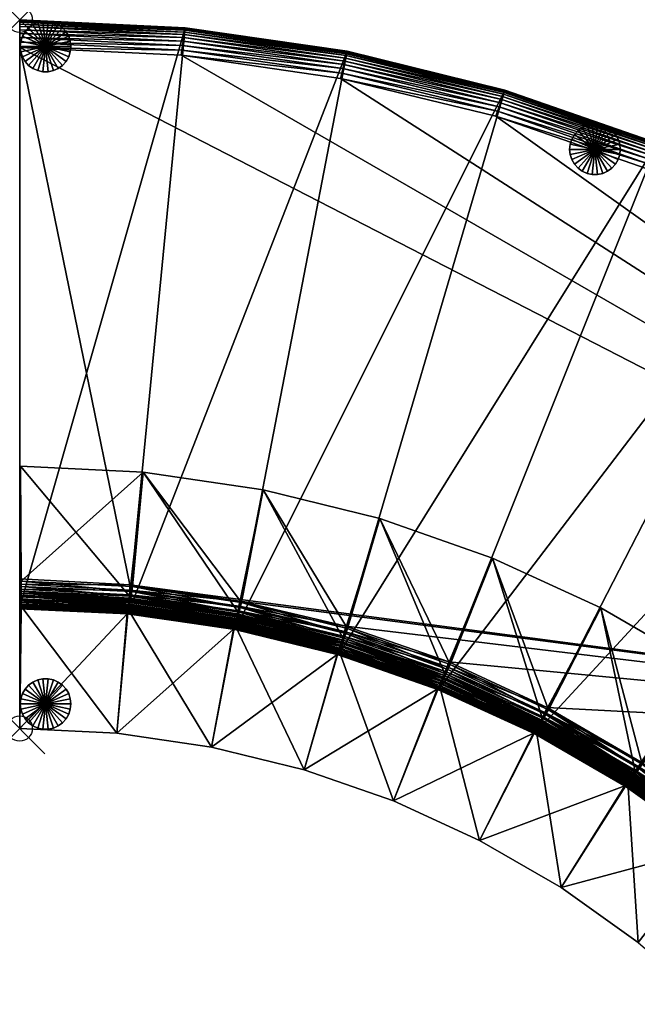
# Model space of a CAD drawing. Header units: inches. Extents: x 0 to 58.6, y -47.8 to 0.
# Tile 1 of 2: x 0 to 24.4, y -38.9 to 0. Entities that reach past the tile are written whole.
import ezdxf

# ---------------------------------------------------------------- set-up
doc = ezdxf.new("R2010")
doc.units = ezdxf.units.IN
doc.header["$MEASUREMENT"] = 0
doc.header["$PDMODE"] = 35
doc.header["$PDSIZE"] = 1
for name, color, linetype in [('A-FURN-3-NODE', 7, 'Continuous'), ('A-FURN-3-ST', 151, 'Continuous'), ('A-FURN-3-ST-BK', 151, 'Continuous'), ('A-FURN-3-ST-LG', 252, 'Continuous')]:
    doc.layers.add(name, color=color, linetype=linetype)

msp = doc.modelspace()

# ---------------------------------------------------------------- linework, layer by layer
at = {"layer": 'A-FURN-3-NODE'}
for p in [(0, 0), (0, -28, 0)]:
    msp.add_point(p, dxfattribs=at)

# ---------------------------------------------------------------- meshes
at = {"layer": 'A-FURN-3-ST'}
mesh = msp.add_polyface(dxfattribs=at)
corners = [(12.942, -1.249, 1.447), (8.539, -24.051, 1.447), (4.307, -23.422, 1.447), (6.535, -0.316, 1.447), (0, -23.192, 1.447), (0, 0, 1.447), (0, -23.192, 12.079), (0, 0, 12.079), (0, -1.101, 14.579), (0, -22.091, 14.579), (4.36, -22.323, 14.579), (0, -23.093, 14.04), (0, -23.016, 14.183), (0, -22.917, 14.304), (0, -23.181, 13.688), (0, -22.796, 14.403), (0, -22.653, 14.48), (0, -22.488, 14.535), (0, -22.3, 14.568), (0, -0.705, 14.535), (0, 0, 13.479), (12.73, -2.115, 14.568), (6.407, -1.198, 14.568), (6.377, -1.404, 14.579), (12.775, -1.933, 14.535), (6.434, -1.013, 14.535), (4.35, -22.532, 14.568), (4.341, -22.718, 14.535), (4.333, -22.883, 14.48), (4.326, -23.026, 14.403), (4.32, -23.147, 14.304), (8.698, -22.962, 14.579), (8.668, -23.169, 14.568), (8.641, -23.354, 14.535), (4.315, -23.246, 14.183)]
mesh.append_faces([[corners[k] for k in face] for face in [(3, 4, 5)]], dxfattribs={"vtx0": -1})
mesh.append_faces([[corners[k] for k in face] for face in [(14, 11, 13), (13, 16, 18), (18, 8, 19), (13, 18, 19), (13, 19, 20), (14, 13, 20), (6, 14, 20)]], dxfattribs={"vtx0": -1, "vtx1": -1, "vtx2": -1})
mesh.append_faces([[corners[k] for k in face] for face in [(0, 1, 2), (3, 2, 4)]], dxfattribs={"vtx0": -1, "vtx2": -1})
mesh.append_faces([[corners[k] for k in face] for face in [(7, 6, 20)]], dxfattribs={"vtx1": -1})
mesh.append_faces([[corners[k] for k in face] for face in [(3, 0, 2)]], dxfattribs={"vtx1": -1, "vtx2": -1})
mesh.append_faces([[corners[k] for k in face] for face in [(4, 6, 7), (7, 5, 4), (8, 9, 10), (11, 12, 13), (13, 15, 16), (16, 17, 18), (18, 9, 8), (21, 22, 23), (24, 25, 22), (10, 9, 18), (18, 26, 10), (26, 18, 17), (17, 27, 26), (27, 17, 16), (16, 28, 27), (28, 16, 15), (15, 29, 28), (29, 15, 13), (13, 30, 29), (31, 10, 26), (26, 32, 31), (32, 26, 27), (27, 33, 32), (33, 27, 28), (34, 12, 11), (30, 13, 12)]], dxfattribs={"vtx2": -1})
mesh = msp.add_polyface(dxfattribs=at)
corners = [(0, 0, 1.447), (0, 0, 12.079), (6.535, -0.316, 12.079), (6.535, -0.316, 1.447), (0, 0, 13.479), (6.535, -0.316, 13.479), (0, -1.101, 14.579), (0, -0.892, 14.568), (0, -0.705, 14.535), (0, -0.54, 14.48), (0, -0.396, 14.403), (0, -0.275, 14.304), (0, -0.176, 14.183), (0, -0.099, 14.04), (0, -0.044, 13.875), (0, -0.011, 13.688), (12.814, -1.773, 14.48), (6.458, -0.849, 14.48), (6.434, -1.013, 14.535), (12.848, -1.634, 14.403), (6.478, -0.708, 14.403), (12.877, -1.516, 14.304), (6.496, -0.588, 14.304), (6.377, -1.404, 14.579), (6.407, -1.198, 14.568), (12.94, -1.26, 13.688), (6.534, -0.327, 13.688), (6.529, -0.359, 13.875), (12.932, -1.292, 13.875), (6.521, -0.414, 14.04), (12.919, -1.345, 14.04), (6.51, -0.49, 14.183), (12.9, -1.42, 14.183)]
mesh.append_faces([[corners[k] for k in face] for face in [(8, 10, 12), (12, 14, 4), (8, 12, 4)]], dxfattribs={"vtx0": -1, "vtx1": -1, "vtx2": -1})
mesh.append_faces([[corners[k] for k in face] for face in [(0, 1, 2), (2, 3, 0), (1, 4, 5), (5, 2, 1), (6, 7, 8), (8, 9, 10), (10, 11, 12), (12, 13, 14), (14, 15, 4), (16, 17, 18), (19, 20, 17), (21, 22, 20), (6, 23, 24), (24, 7, 6), (7, 24, 18), (18, 8, 7), (8, 18, 17), (17, 9, 8), (9, 17, 20), (20, 10, 9), (10, 20, 22), (22, 11, 10), (25, 26, 27), (28, 27, 29), (30, 29, 31), (32, 31, 22), (5, 4, 15), (15, 26, 5), (26, 15, 14), (14, 27, 26), (27, 14, 13), (13, 29, 27), (29, 13, 12), (12, 31, 29), (31, 12, 11), (11, 22, 31)]], dxfattribs={"vtx2": -1})
mesh = msp.add_polyface(dxfattribs=at)
corners = [(6.535, -0.316, 1.447), (6.535, -0.316, 12.079), (12.942, -1.249, 12.079), (12.942, -1.249, 1.447), (19.183, -2.778, 12.079), (19.183, -2.778, 1.447), (12.942, -1.249, 13.479), (19.183, -2.778, 13.479), (6.535, -0.316, 13.479), (12.681, -2.318, 14.579), (18.821, -3.817, 14.579), (18.89, -3.619, 14.568), (12.73, -2.115, 14.568), (18.951, -3.443, 14.535), (12.775, -1.933, 14.535), (19.006, -3.287, 14.48), (12.814, -1.773, 14.48), (19.053, -3.152, 14.403), (12.848, -1.634, 14.403), (19.092, -3.038, 14.304), (12.877, -1.516, 14.304), (6.377, -1.404, 14.579), (6.407, -1.198, 14.568), (6.434, -1.013, 14.535), (6.458, -0.849, 14.48), (6.478, -0.708, 14.403), (12.94, -1.26, 13.688), (19.179, -2.788, 13.688), (12.932, -1.292, 13.875), (19.168, -2.819, 13.875), (12.919, -1.345, 14.04), (19.15, -2.871, 14.04), (12.9, -1.42, 14.183), (19.125, -2.944, 14.183), (6.534, -0.327, 13.688), (6.529, -0.359, 13.875), (6.521, -0.414, 14.04), (6.51, -0.49, 14.183), (6.496, -0.588, 14.304)]
mesh.append_faces([[corners[k] for k in face] for face in [(0, 1, 2), (2, 3, 0), (3, 2, 4), (4, 5, 3), (2, 6, 7), (7, 4, 2), (1, 8, 6), (6, 2, 1), (9, 10, 11), (11, 12, 9), (12, 11, 13), (13, 14, 12), (14, 13, 15), (15, 16, 14), (16, 15, 17), (17, 18, 16), (18, 17, 19), (19, 20, 18), (21, 9, 12), (22, 12, 14), (23, 14, 16), (24, 16, 18), (25, 18, 20), (7, 6, 26), (26, 27, 7), (27, 26, 28), (28, 29, 27), (29, 28, 30), (30, 31, 29), (31, 30, 32), (32, 33, 31), (33, 32, 20), (20, 19, 33), (6, 8, 34), (34, 26, 6), (35, 28, 26), (36, 30, 28), (37, 32, 30), (38, 20, 32)]], dxfattribs={"vtx2": -1})
mesh = msp.add_polyface(dxfattribs=at)
corners = [(36.526, -10.716, 1.447), (24.023, -30.281, 1.447), (20.393, -28.173, 1.447), (31.013, -7.533, 1.447), (16.599, -26.407, 1.447), (25.219, -4.88, 1.447), (12.627, -25.029, 1.447), (19.183, -2.778, 1.447), (8.539, -24.051, 1.447), (12.942, -1.249, 1.447), (19.183, -2.778, 12.079), (25.219, -4.88, 12.079), (54.09, -28.901, 14.579), (12.681, -2.318, 14.579), (6.377, -1.404, 14.579), (0, -1.101, 14.579), (4.36, -22.323, 14.579), (19.183, -2.778, 13.479), (25.219, -4.88, 13.479), (30.567, -8.305, 14.568), (24.848, -5.69, 14.568), (24.761, -5.88, 14.579), (30.661, -8.143, 14.535), (24.926, -5.52, 14.535), (30.743, -8, 14.48), (24.995, -5.37, 14.48), (30.815, -7.876, 14.403), (25.054, -5.24, 14.403), (30.875, -7.771, 14.304), (25.104, -5.13, 14.304), (18.821, -3.817, 14.579), (18.89, -3.619, 14.568), (18.951, -3.443, 14.535), (19.006, -3.287, 14.48), (19.053, -3.152, 14.403), (19.092, -3.038, 14.304), (19.179, -2.788, 13.688), (25.214, -4.89, 13.688), (19.168, -2.819, 13.875), (25.201, -4.92, 13.875), (19.15, -2.871, 14.04), (25.178, -4.97, 14.04), (19.125, -2.944, 14.183), (25.146, -5.04, 14.183)]
mesh.append_faces([[corners[k] for k in face] for face in [(12, 15, 16)]], dxfattribs={"vtx0": -1, "vtx1": -1, "vtx2": -1})
mesh.append_faces([[corners[k] for k in face] for face in [(0, 1, 2), (3, 2, 4), (5, 4, 6), (7, 6, 8), (12, 13, 14), (12, 14, 15)]], dxfattribs={"vtx0": -1, "vtx2": -1})
mesh.append_faces([[corners[k] for k in face] for face in [(5, 3, 4), (7, 5, 6), (9, 7, 8)]], dxfattribs={"vtx1": -1, "vtx2": -1})
mesh.append_faces([[corners[k] for k in face] for face in [(7, 10, 11), (11, 5, 7), (10, 17, 18), (18, 11, 10), (19, 20, 21), (22, 23, 20), (24, 25, 23), (26, 27, 25), (28, 29, 27), (30, 21, 20), (20, 31, 30), (31, 20, 23), (23, 32, 31), (32, 23, 25), (25, 33, 32), (33, 25, 27), (27, 34, 33), (34, 27, 29), (29, 35, 34), (18, 17, 36), (36, 37, 18), (37, 36, 38), (38, 39, 37), (39, 38, 40), (40, 41, 39), (41, 40, 42), (42, 43, 41), (43, 42, 35), (35, 29, 43)]], dxfattribs={"vtx2": -1})
mesh = msp.add_polyface(dxfattribs=at)
corners = [(41.721, -14.407, 1.447), (46.559, -18.583, 1.447), (30.606, -35.445, 1.447), (27.403, -32.703, 1.447), (36.526, -10.716, 1.447), (24.023, -30.281, 1.447), (31.013, -7.533, 1.447), (20.393, -28.173, 1.447), (36.526, -10.716, 12.079), (41.721, -14.407, 12.079), (54.09, -28.901, 14.579), (30.463, -8.486, 14.579), (24.761, -5.88, 14.579), (18.821, -3.817, 14.579), (12.681, -2.318, 14.579), (12.889, -23.96, 14.579), (16.961, -25.368, 14.579), (20.851, -27.173, 14.579), (24.573, -29.328, 14.579), (36.526, -10.716, 13.479), (41.721, -14.407, 13.479), (35.889, -11.613, 14.579), (41.002, -15.24, 14.579), (41.138, -15.082, 14.568), (36.01, -11.443, 14.568), (41.261, -14.94, 14.535), (36.118, -11.29, 14.535), (41.368, -14.815, 14.48), (36.214, -11.156, 14.48), (41.462, -14.707, 14.403), (36.296, -11.039, 14.403), (41.541, -14.615, 14.304), (36.367, -10.941, 14.304), (30.567, -8.305, 14.568), (30.661, -8.143, 14.535), (30.743, -8, 14.48), (36.519, -10.725, 13.688), (41.713, -14.415, 13.688), (36.5, -10.752, 13.875), (41.692, -14.44, 13.875), (36.468, -10.797, 14.04), (41.656, -14.482, 14.04), (36.424, -10.86, 14.183), (41.606, -14.54, 14.183)]
mesh.append_faces([[corners[k] for k in face] for face in [(0, 2, 3), (4, 3, 5), (10, 11, 12), (10, 12, 13), (10, 13, 14), (10, 15, 16), (10, 16, 17), (10, 17, 18)]], dxfattribs={"vtx0": -1, "vtx2": -1})
mesh.append_faces([[corners[k] for k in face] for face in [(0, 1, 2), (4, 0, 3), (6, 4, 7)]], dxfattribs={"vtx1": -1, "vtx2": -1})
mesh.append_faces([[corners[k] for k in face] for face in [(4, 8, 9), (9, 0, 4), (8, 19, 20), (21, 22, 23), (23, 24, 21), (24, 23, 25), (25, 26, 24), (26, 25, 27), (27, 28, 26), (28, 27, 29), (29, 30, 28), (30, 29, 31), (31, 32, 30), (11, 21, 24), (33, 24, 26), (34, 26, 28), (35, 28, 30), (20, 19, 36), (36, 37, 20), (37, 36, 38), (38, 39, 37), (39, 38, 40), (40, 41, 39), (41, 40, 42), (42, 43, 41), (43, 42, 32), (32, 31, 43)]], dxfattribs={"vtx2": -1})
mesh = msp.add_polyface(dxfattribs=at)
corners = [(27.403, -32.703, 1.447), (27.403, -32.703, 12.079), (24.023, -30.281, 12.079), (24.023, -30.281, 1.447), (20.393, -28.173, 12.079), (54.09, -28.901, 14.579), (4.36, -22.323, 14.579), (8.698, -22.962, 14.579), (12.889, -23.96, 14.579), (24.023, -30.281, 13.479), (20.393, -28.173, 13.479), (27.403, -32.703, 13.479), (24.573, -29.328, 14.579), (20.851, -27.173, 14.579), (20.764, -27.363, 14.568), (24.469, -29.509, 14.568), (20.687, -27.533, 14.535), (24.375, -29.671, 14.535), (20.618, -27.683, 14.48), (24.293, -29.814, 14.48), (20.558, -27.813, 14.403), (24.221, -29.938, 14.403), (20.508, -27.923, 14.304), (24.161, -30.043, 14.304), (28.041, -31.806, 14.579), (27.919, -31.977, 14.568), (27.811, -32.129, 14.535), (27.716, -32.264, 14.48), (27.633, -32.38, 14.403), (27.563, -32.479, 14.304), (24.029, -30.271, 13.688), (20.398, -28.163, 13.688), (24.045, -30.243, 13.875), (20.412, -28.133, 13.875), (24.073, -30.195, 14.04), (20.435, -28.083, 14.04), (24.111, -30.128, 14.183), (20.467, -28.013, 14.183), (27.41, -32.694, 13.688), (27.429, -32.667, 13.875), (27.461, -32.622, 14.04), (27.505, -32.56, 14.183)]
mesh.append_faces([[corners[k] for k in face] for face in [(5, 6, 7), (5, 7, 8)]], dxfattribs={"vtx0": -1, "vtx2": -1})
mesh.append_faces([[corners[k] for k in face] for face in [(0, 1, 2), (2, 3, 0), (3, 2, 4), (2, 9, 10), (1, 11, 9), (9, 2, 1), (12, 13, 14), (14, 15, 12), (16, 17, 15), (18, 19, 17), (20, 21, 19), (22, 23, 21), (24, 12, 15), (15, 25, 24), (25, 15, 17), (17, 26, 25), (26, 17, 19), (19, 27, 26), (27, 19, 21), (21, 28, 27), (28, 21, 23), (23, 29, 28), (10, 9, 30), (31, 30, 32), (33, 32, 34), (35, 34, 36), (37, 36, 23), (9, 11, 38), (38, 30, 9), (30, 38, 39), (39, 32, 30), (32, 39, 40), (40, 34, 32), (34, 40, 41), (41, 36, 34), (36, 41, 29), (29, 23, 36)]], dxfattribs={"vtx2": -1})
mesh = msp.add_polyface(dxfattribs=at)
corners = [(4.307, -23.422, 1.447), (4.307, -23.422, 12.079), (0, -23.192, 12.079), (0, -23.192, 1.447), (8.539, -24.051, 1.447), (8.539, -24.051, 12.079), (12.627, -25.029, 1.447), (0, -23.192, 13.479), (0, -23.181, 13.688), (0, -23.148, 13.875), (0, -23.093, 14.04), (4.307, -23.422, 13.479), (8.539, -24.051, 13.479), (12.627, -25.029, 12.079), (4.333, -22.883, 14.48), (8.617, -23.518, 14.48), (8.641, -23.354, 14.535), (4.326, -23.026, 14.403), (8.596, -23.659, 14.403), (4.32, -23.147, 14.304), (8.579, -23.779, 14.304), (4.307, -23.411, 13.688), (4.309, -23.378, 13.875), (4.311, -23.323, 14.04), (4.315, -23.246, 14.183), (0, -23.016, 14.183), (8.541, -24.04, 13.688), (8.546, -24.007, 13.875), (8.553, -23.953, 14.04), (8.565, -23.877, 14.183), (12.63, -25.018, 13.688), (12.638, -24.986, 13.875), (12.651, -24.933, 14.04)]
mesh.append_faces([[corners[k] for k in face] for face in [(0, 1, 2), (2, 3, 0), (4, 5, 1), (1, 0, 4), (5, 4, 6), (2, 7, 8), (8, 9, 10), (1, 11, 7), (7, 2, 1), (5, 12, 11), (11, 1, 5), (12, 5, 13), (14, 15, 16), (15, 14, 17), (17, 18, 15), (18, 17, 19), (19, 20, 18), (7, 11, 21), (21, 8, 7), (8, 21, 22), (22, 9, 8), (9, 22, 23), (23, 10, 9), (10, 23, 24), (25, 24, 19), (11, 12, 26), (26, 21, 11), (21, 26, 27), (27, 22, 21), (22, 27, 28), (28, 23, 22), (23, 28, 29), (29, 24, 23), (24, 29, 20), (20, 19, 24), (30, 26, 12), (31, 27, 26), (32, 28, 27)]], dxfattribs={"vtx2": -1})
mesh = msp.add_polyface(dxfattribs=at)
corners = [(12.627, -25.029, 1.447), (12.627, -25.029, 12.079), (8.539, -24.051, 12.079), (16.599, -26.407, 1.447), (16.599, -26.407, 12.079), (12.627, -25.029, 13.479), (8.539, -24.051, 13.479), (16.599, -26.407, 13.479), (12.889, -23.96, 14.579), (8.698, -22.962, 14.579), (8.668, -23.169, 14.568), (12.839, -24.163, 14.568), (8.641, -23.354, 14.535), (12.795, -24.345, 14.535), (8.617, -23.518, 14.48), (12.756, -24.505, 14.48), (8.596, -23.659, 14.403), (12.722, -24.644, 14.403), (8.579, -23.779, 14.304), (12.693, -24.762, 14.304), (16.961, -25.368, 14.579), (16.892, -25.566, 14.568), (16.831, -25.742, 14.535), (16.776, -25.898, 14.48), (16.729, -26.033, 14.403), (16.69, -26.147, 14.304), (12.63, -25.018, 13.688), (8.541, -24.04, 13.688), (12.638, -24.986, 13.875), (8.546, -24.007, 13.875), (12.651, -24.933, 14.04), (8.553, -23.953, 14.04), (12.669, -24.858, 14.183), (8.565, -23.877, 14.183), (16.603, -26.397, 13.688), (16.614, -26.366, 13.875), (16.632, -26.314, 14.04), (16.657, -26.241, 14.183)]
mesh.append_faces([[corners[k] for k in face] for face in [(0, 1, 2), (3, 4, 1), (1, 0, 3), (1, 5, 6), (4, 7, 5), (5, 1, 4), (8, 9, 10), (10, 11, 8), (11, 10, 12), (12, 13, 11), (13, 12, 14), (14, 15, 13), (15, 14, 16), (16, 17, 15), (17, 16, 18), (18, 19, 17), (20, 8, 11), (21, 11, 13), (22, 13, 15), (23, 15, 17), (24, 17, 19), (19, 25, 24), (6, 5, 26), (27, 26, 28), (29, 28, 30), (31, 30, 32), (32, 33, 31), (33, 32, 19), (19, 18, 33), (5, 7, 34), (34, 26, 5), (26, 34, 35), (35, 28, 26), (28, 35, 36), (36, 30, 28), (30, 36, 37), (37, 32, 30), (32, 37, 25), (25, 19, 32)]], dxfattribs={"vtx2": -1})
mesh = msp.add_polyface(dxfattribs=at)
corners = [(20.393, -28.173, 1.447), (20.393, -28.173, 12.079), (16.599, -26.407, 12.079), (16.599, -26.407, 1.447), (24.023, -30.281, 1.447), (20.393, -28.173, 13.479), (16.599, -26.407, 13.479), (24.023, -30.281, 12.079), (12.839, -24.163, 14.568), (16.892, -25.566, 14.568), (16.961, -25.368, 14.579), (12.795, -24.345, 14.535), (16.831, -25.742, 14.535), (12.756, -24.505, 14.48), (16.776, -25.898, 14.48), (12.722, -24.644, 14.403), (16.729, -26.033, 14.403), (20.851, -27.173, 14.579), (20.764, -27.363, 14.568), (20.687, -27.533, 14.535), (20.618, -27.683, 14.48), (20.558, -27.813, 14.403), (16.69, -26.147, 14.304), (20.508, -27.923, 14.304), (24.469, -29.509, 14.568), (24.375, -29.671, 14.535), (24.293, -29.814, 14.48), (24.221, -29.938, 14.403), (20.398, -28.163, 13.688), (16.603, -26.397, 13.688), (20.412, -28.133, 13.875), (16.614, -26.366, 13.875), (20.435, -28.083, 14.04), (16.632, -26.314, 14.04), (20.467, -28.013, 14.183), (16.657, -26.241, 14.183), (24.029, -30.271, 13.688), (24.045, -30.243, 13.875), (24.073, -30.195, 14.04), (24.111, -30.128, 14.183), (24.161, -30.043, 14.304)]
mesh.append_faces([[corners[k] for k in face] for face in [(0, 1, 2), (2, 3, 0), (1, 0, 4), (1, 5, 6), (6, 2, 1), (5, 1, 7), (8, 9, 10), (11, 12, 9), (13, 14, 12), (15, 16, 14), (17, 10, 9), (9, 18, 17), (18, 9, 12), (12, 19, 18), (19, 12, 14), (14, 20, 19), (20, 14, 16), (16, 21, 20), (21, 16, 22), (22, 23, 21), (24, 18, 19), (25, 19, 20), (26, 20, 21), (27, 21, 23), (6, 5, 28), (28, 29, 6), (29, 28, 30), (30, 31, 29), (31, 30, 32), (32, 33, 31), (33, 32, 34), (34, 35, 33), (35, 34, 23), (23, 22, 35), (36, 28, 5), (37, 30, 28), (38, 32, 30), (39, 34, 32), (40, 23, 34)]], dxfattribs={"vtx2": -1})
at = {"layer": 'A-FURN-3-ST-BK'}
mesh = msp.add_polyface(dxfattribs=at)
corners = [(0.056, -22.175, 14.774), (0.032, -17.633, 14.774), (4.883, -17.878, 14.774), (4.462, -22.385, 14.774), (4.346, -22.77, 27.954), (0.005, -22.573, 27.954), (4.337, -22.853, 28.117), (0.004, -22.655, 28.117), (4.324, -22.972, 28.255), (0.004, -22.775, 28.255), (4.308, -23.121, 28.36), (0.002, -22.925, 28.36), (4.289, -23.291, 28.425), (0.002, -23.095, 28.425), (3.836, -28.186, 28.447), (0, -28, 28.447), (3.835, -28.186, 1.447), (0, -28, 1.447), (4.246, -23.464, 1.447), (0.005, -23.27, 1.447), (0.057, -23.276, 13.674), (4.302, -23.473, 13.674), (7.589, -28.733, 1.447), (0.057, -22.384, 14.763), (0.058, -23.265, 13.883), (0.058, -23.232, 14.07), (0.059, -23.177, 14.235), (0.059, -23.1, 14.378), (0.059, -23.001, 14.499), (0.059, -22.88, 14.598), (0.058, -22.737, 14.675), (0.058, -22.571, 14.73), (4.432, -22.592, 14.763), (4.405, -22.777, 14.73), (4.381, -22.94, 14.675), (4.36, -23.081, 14.598), (4.342, -23.201, 14.499), (4.304, -23.462, 13.883), (4.309, -23.429, 14.07), (4.317, -23.375, 14.235), (4.328, -23.299, 14.378)]
mesh.append_faces([[corners[k] for k in face] for face in [(5, 23, 15)]], dxfattribs={"vtx0": -1, "vtx1": -1, "vtx2": -1})
mesh.append_faces([[corners[k] for k in face] for face in [(5, 0, 23), (24, 17, 15)]], dxfattribs={"vtx0": -1, "vtx2": -1})
mesh.append_faces([[corners[k] for k in face] for face in [(13, 11, 15)]], dxfattribs={"vtx1": -1})
mesh.append_faces([[corners[k] for k in face] for face in [(24, 20, 17), (25, 24, 15), (26, 25, 15), (27, 26, 15), (28, 27, 15), (29, 28, 15), (30, 29, 15), (31, 30, 15), (23, 31, 15), (7, 5, 15), (9, 7, 15), (11, 9, 15)]], dxfattribs={"vtx1": -1, "vtx2": -1})
mesh.append_faces([[corners[k] for k in face] for face in [(0, 1, 2), (2, 3, 0), (4, 2, 1), (1, 5, 4), (6, 4, 5), (5, 7, 6), (8, 6, 7), (7, 9, 8), (10, 8, 9), (9, 11, 10), (12, 10, 11), (11, 13, 12), (14, 12, 13), (13, 15, 14), (16, 14, 15), (15, 17, 16), (18, 16, 17), (17, 19, 18), (20, 21, 18), (18, 19, 20), (14, 16, 22), (5, 1, 0), (20, 19, 17), (0, 3, 32), (32, 23, 0), (23, 32, 33), (33, 31, 23), (31, 33, 34), (34, 30, 31), (30, 34, 35), (35, 29, 30), (29, 35, 36), (36, 28, 29), (21, 20, 24), (24, 37, 21), (37, 24, 25), (25, 38, 37), (38, 25, 26), (26, 39, 38), (39, 26, 27), (27, 40, 39), (40, 27, 28), (28, 36, 40)]], dxfattribs={"vtx2": -1})
mesh = msp.add_polyface(dxfattribs=at)
corners = [(4.883, -17.878, 14.774), (9.62, -18.573, 14.774), (8.768, -23.019, 14.774), (4.462, -22.385, 14.774), (8.617, -23.391, 27.954), (4.346, -22.77, 27.954), (8.6, -23.473, 28.117), (4.337, -22.853, 28.117), (8.575, -23.59, 28.255), (4.324, -22.972, 28.255), (8.545, -23.737, 28.36), (4.308, -23.121, 28.36), (8.51, -23.904, 28.425), (4.289, -23.291, 28.425), (7.589, -28.733, 28.447), (3.836, -28.186, 28.447), (7.589, -28.733, 1.447), (8.451, -24.073, 1.447), (3.835, -28.186, 1.447), (4.246, -23.464, 1.447), (4.302, -23.473, 13.674), (8.506, -24.087, 13.674), (12.962, -24.053, 14.774), (12.776, -24.41, 27.954), (12.751, -24.489, 28.117), (12.716, -24.604, 28.255), (12.671, -24.747, 28.36), (12.621, -24.91, 28.425), (11.245, -29.629, 28.447), (11.245, -29.629, 1.447), (12.546, -25.072, 1.447), (8.718, -23.222, 14.763), (4.432, -22.592, 14.763), (8.674, -23.404, 14.73), (4.405, -22.777, 14.73), (8.634, -23.564, 14.675), (4.381, -22.94, 14.675), (8.6, -23.703, 14.598), (4.36, -23.081, 14.598), (8.571, -23.82, 14.499), (4.342, -23.201, 14.499), (4.304, -23.462, 13.883), (8.508, -24.076, 13.883), (4.309, -23.429, 14.07), (8.516, -24.044, 14.07), (4.317, -23.375, 14.235), (8.529, -23.991, 14.235), (4.328, -23.299, 14.378), (8.548, -23.916, 14.378), (12.893, -24.25, 14.763), (12.831, -24.427, 14.73), (12.777, -24.583, 14.675), (12.73, -24.718, 14.598), (12.69, -24.832, 14.499), (12.599, -25.091, 13.674), (12.603, -25.081, 13.883), (12.614, -25.05, 14.07), (12.632, -24.998, 14.235), (12.658, -24.925, 14.378)]
mesh.append_faces([[corners[k] for k in face] for face in [(0, 1, 2), (2, 3, 0), (4, 1, 0), (0, 5, 4), (6, 4, 5), (5, 7, 6), (8, 6, 7), (7, 9, 8), (10, 8, 9), (9, 11, 10), (12, 10, 11), (11, 13, 12), (14, 12, 13), (13, 15, 14), (16, 14, 15), (17, 16, 18), (18, 19, 17), (20, 21, 17), (17, 19, 20), (22, 2, 1), (1, 4, 23), (4, 6, 24), (6, 8, 25), (8, 10, 26), (10, 12, 27), (12, 14, 28), (29, 28, 14), (14, 16, 29), (16, 17, 30), (30, 17, 21), (3, 2, 31), (31, 32, 3), (32, 31, 33), (33, 34, 32), (34, 33, 35), (35, 36, 34), (36, 35, 37), (37, 38, 36), (38, 37, 39), (39, 40, 38), (21, 20, 41), (41, 42, 21), (42, 41, 43), (43, 44, 42), (44, 43, 45), (45, 46, 44), (46, 45, 47), (47, 48, 46), (48, 47, 40), (40, 39, 48), (49, 31, 2), (50, 33, 31), (51, 35, 33), (52, 37, 35), (53, 39, 37), (54, 21, 42), (55, 42, 44), (56, 44, 46), (57, 46, 48), (58, 48, 39)]], dxfattribs={"vtx2": -1})
mesh = msp.add_polyface(dxfattribs=at)
corners = [(9.62, -18.573, 14.774), (14.233, -19.709, 14.774), (12.962, -24.053, 14.774), (12.776, -24.41, 27.954), (12.751, -24.489, 28.117), (8.617, -23.391, 27.954), (12.716, -24.604, 28.255), (8.6, -23.473, 28.117), (12.671, -24.747, 28.36), (8.575, -23.59, 28.255), (12.621, -24.91, 28.425), (8.545, -23.737, 28.36), (11.245, -29.629, 28.447), (8.51, -23.904, 28.425), (8.506, -24.087, 13.674), (12.599, -25.091, 13.674), (12.546, -25.072, 1.447), (18.693, -21.267, 14.774), (17.017, -25.472, 14.774), (16.799, -25.81, 27.954), (16.767, -25.886, 28.117), (16.72, -25.997, 28.255), (16.663, -26.136, 28.36), (16.597, -26.293, 28.425), (16.558, -26.472, 13.674), (16.507, -26.448, 1.447), (22.973, -23.233, 14.774), (20.908, -27.262, 14.774), (20.659, -27.577, 27.954), (20.62, -27.651, 28.117), (8.768, -23.019, 14.774), (12.893, -24.25, 14.763), (8.718, -23.222, 14.763), (12.831, -24.427, 14.73), (8.674, -23.404, 14.73), (12.777, -24.583, 14.675), (8.634, -23.564, 14.675), (12.73, -24.718, 14.598), (8.6, -23.703, 14.598), (12.69, -24.832, 14.499), (8.508, -24.076, 13.883), (12.603, -25.081, 13.883), (8.516, -24.044, 14.07), (12.614, -25.05, 14.07), (8.529, -23.991, 14.235), (12.632, -24.998, 14.235), (8.548, -23.916, 14.378), (12.658, -24.925, 14.378), (8.571, -23.82, 14.499), (16.93, -25.662, 14.763), (16.852, -25.832, 14.73), (16.783, -25.982, 14.675), (16.724, -26.112, 14.598), (16.673, -26.222, 14.499), (16.563, -26.462, 13.883), (16.577, -26.432, 14.07), (16.6, -26.382, 14.235), (16.632, -26.312, 14.378), (20.804, -27.443, 14.763), (20.71, -27.605, 14.73), (20.628, -27.747, 14.675)]
mesh.append_faces([[corners[k] for k in face] for face in [(0, 1, 2), (3, 1, 0), (4, 3, 5), (6, 4, 7), (8, 6, 9), (10, 8, 11), (12, 10, 13), (14, 15, 16), (1, 17, 18), (18, 2, 1), (19, 17, 1), (1, 3, 19), (20, 19, 3), (3, 4, 20), (21, 20, 4), (4, 6, 21), (22, 21, 6), (6, 8, 22), (23, 22, 8), (8, 10, 23), (15, 24, 25), (25, 16, 15), (17, 26, 27), (27, 18, 17), (28, 26, 17), (17, 19, 28), (19, 20, 29), (30, 2, 31), (32, 31, 33), (34, 33, 35), (36, 35, 37), (38, 37, 39), (40, 41, 15), (42, 43, 41), (44, 45, 43), (46, 47, 45), (48, 39, 47), (2, 18, 49), (49, 31, 2), (31, 49, 50), (50, 33, 31), (33, 50, 51), (51, 35, 33), (35, 51, 52), (52, 37, 35), (37, 52, 53), (53, 39, 37), (24, 15, 41), (41, 54, 24), (54, 41, 43), (43, 55, 54), (55, 43, 45), (45, 56, 55), (56, 45, 47), (47, 57, 56), (57, 47, 39), (39, 53, 57), (58, 49, 18), (59, 50, 49), (60, 51, 50)]], dxfattribs={"vtx2": -1})
mesh = msp.add_polyface(dxfattribs=at)
corners = [(22.973, -23.233, 14.774), (27.044, -25.59, 14.774), (24.611, -29.407, 14.774), (20.908, -27.262, 14.774), (24.333, -29.697, 27.954), (20.659, -27.577, 27.954), (24.287, -29.767, 28.117), (24.221, -29.867, 28.255), (20.62, -27.651, 28.117), (24.138, -29.992, 28.36), (20.564, -27.756, 28.255), (24.044, -30.135, 28.425), (20.493, -27.889, 28.36), (20.358, -28.214, 13.674), (23.973, -30.303, 13.674), (23.927, -30.269, 1.447), (28.098, -31.893, 14.774), (27.795, -32.156, 27.954), (27.742, -32.221, 28.117), (27.667, -32.314, 28.255), (27.573, -32.431, 28.36), (27.466, -32.564, 28.425), (24.449, -36.445, 28.447), (21.406, -34.282, 28.447), (24.449, -36.445, 1.447), (21.406, -34.282, 1.447), (27.337, -32.687, 1.447), (27.379, -32.725, 13.674), (27.283, -38.892, 28.447), (24.489, -29.577, 14.763), (20.804, -27.443, 14.763), (24.381, -29.73, 14.73), (20.71, -27.605, 14.73), (24.285, -29.864, 14.675), (20.628, -27.747, 14.675), (24.202, -29.98, 14.598), (20.556, -27.871, 14.598), (24.132, -30.079, 14.499), (20.363, -28.204, 13.883), (23.979, -30.294, 13.883), (20.38, -28.176, 14.07), (23.998, -30.267, 14.07), (20.407, -28.128, 14.235), (24.03, -30.222, 14.235), (20.446, -28.062, 14.378), (24.075, -30.16, 14.378), (20.495, -27.976, 14.499), (27.962, -32.051, 14.763), (27.84, -32.193, 14.73), (27.732, -32.317, 14.675), (27.638, -32.426, 14.598), (27.559, -32.517, 14.499), (27.386, -32.717, 13.883), (27.408, -32.692, 14.07), (27.444, -32.65, 14.235), (27.494, -32.592, 14.378)]
mesh.append_faces([[corners[k] for k in face] for face in [(0, 1, 2), (2, 3, 0), (4, 1, 0), (0, 5, 4), (6, 4, 5), (7, 6, 8), (9, 7, 10), (11, 9, 12), (13, 14, 15), (16, 2, 1), (1, 4, 17), (18, 17, 4), (4, 6, 18), (19, 18, 6), (6, 7, 19), (20, 19, 7), (7, 9, 20), (21, 20, 9), (9, 11, 21), (22, 21, 11), (11, 23, 22), (24, 22, 23), (23, 25, 24), (26, 24, 25), (25, 15, 26), (14, 27, 26), (26, 15, 14), (21, 22, 28), (3, 2, 29), (29, 30, 3), (30, 29, 31), (32, 31, 33), (34, 33, 35), (36, 35, 37), (38, 39, 14), (40, 41, 39), (42, 43, 41), (44, 45, 43), (46, 37, 45), (2, 16, 47), (47, 29, 2), (29, 47, 48), (48, 31, 29), (31, 48, 49), (49, 33, 31), (33, 49, 50), (50, 35, 33), (35, 50, 51), (51, 37, 35), (27, 14, 39), (39, 52, 27), (52, 39, 41), (41, 53, 52), (53, 41, 43), (43, 54, 53), (54, 43, 45), (45, 55, 54), (55, 45, 37), (37, 51, 55)]], dxfattribs={"vtx2": -1})
mesh = msp.add_polyface(dxfattribs=at)
corners = [(12.546, -25.072, 1.447), (11.245, -29.629, 1.447), (7.589, -28.733, 1.447), (14.782, -30.861, 28.447), (16.597, -26.293, 28.425), (12.621, -24.91, 28.425), (11.245, -29.629, 28.447), (14.782, -30.861, 1.447), (16.507, -26.448, 1.447), (20.62, -27.651, 28.117), (20.659, -27.577, 27.954), (16.799, -25.81, 27.954), (20.564, -27.756, 28.255), (16.767, -25.886, 28.117), (16.72, -25.997, 28.255), (20.493, -27.889, 28.36), (16.663, -26.136, 28.36), (20.413, -28.04, 28.425), (18.176, -32.417, 28.447), (18.176, -32.417, 1.447), (20.309, -28.185, 1.447), (16.558, -26.472, 13.674), (20.358, -28.214, 13.674), (24.287, -29.767, 28.117), (24.221, -29.867, 28.255), (24.138, -29.992, 28.36), (24.044, -30.135, 28.425), (21.406, -34.282, 28.447), (21.406, -34.282, 1.447), (23.927, -30.269, 1.447), (17.017, -25.472, 14.774), (20.908, -27.262, 14.774), (20.804, -27.443, 14.763), (16.93, -25.662, 14.763), (20.71, -27.605, 14.73), (16.852, -25.832, 14.73), (20.628, -27.747, 14.675), (16.783, -25.982, 14.675), (20.556, -27.871, 14.598), (16.724, -26.112, 14.598), (20.495, -27.976, 14.499), (16.673, -26.222, 14.499), (16.563, -26.462, 13.883), (20.363, -28.204, 13.883), (16.577, -26.432, 14.07), (20.38, -28.176, 14.07), (16.6, -26.382, 14.235), (20.407, -28.128, 14.235), (16.632, -26.312, 14.378), (20.446, -28.062, 14.378), (24.381, -29.73, 14.73), (24.285, -29.864, 14.675), (24.202, -29.98, 14.598), (24.132, -30.079, 14.499), (23.973, -30.303, 13.674), (23.979, -30.294, 13.883), (23.998, -30.267, 14.07), (24.03, -30.222, 14.235), (24.075, -30.16, 14.378)]
mesh.append_faces([[corners[k] for k in face] for face in [(0, 1, 2), (3, 4, 5), (5, 6, 3), (7, 3, 6), (6, 1, 7), (8, 7, 1), (1, 0, 8), (9, 10, 11), (12, 9, 13), (13, 14, 12), (15, 12, 14), (14, 16, 15), (17, 15, 16), (16, 4, 17), (18, 17, 4), (4, 3, 18), (19, 18, 3), (3, 7, 19), (20, 19, 7), (7, 8, 20), (21, 22, 20), (20, 8, 21), (10, 9, 23), (9, 12, 24), (12, 15, 25), (15, 17, 26), (27, 26, 17), (17, 18, 27), (28, 27, 18), (18, 19, 28), (29, 28, 19), (19, 20, 29), (29, 20, 22), (30, 31, 32), (33, 32, 34), (35, 34, 36), (37, 36, 38), (38, 39, 37), (39, 38, 40), (40, 41, 39), (22, 21, 42), (42, 43, 22), (43, 42, 44), (44, 45, 43), (45, 44, 46), (46, 47, 45), (47, 46, 48), (48, 49, 47), (49, 48, 41), (41, 40, 49), (50, 34, 32), (51, 36, 34), (52, 38, 36), (53, 40, 38), (54, 22, 43), (55, 43, 45), (56, 45, 47), (57, 47, 49), (58, 49, 40)]], dxfattribs={"vtx2": -1})
at = {"layer": 'A-FURN-3-ST-LG'}
mesh = msp.add_polyface(dxfattribs=at)
corners = [(1.024, -1.061, 0), (2.024, -1.061, 0), (2.002, -0.853, 0), (1.937, -0.655, 0), (1.833, -0.474, 0), (1.693, -0.318, 0), (1.524, -0.195, 0), (1.333, -0.11, 0), (1.128, -0.067, 0), (0.919, -0.067, 0), (0.714, -0.11, 0), (0.524, -0.195, 0), (0.354, -0.318, 0), (0.214, -0.474, 0), (0.11, -0.655, 0), (0.045, -0.853, 0), (0.024, -1.061, 0), (0.045, -1.269, 0), (0.11, -1.468, 0), (0.214, -1.649, 0), (0.354, -1.804, 0), (0.524, -1.927, 0), (0.714, -2.012, 0), (0.919, -2.056, 0), (1.128, -2.056, 0), (1.333, -2.012, 0), (1.524, -1.927, 0), (1.693, -1.804, 0), (1.833, -1.649, 0), (1.937, -1.468, 0), (2.002, -1.269, 0), (2.024, -1.061, 1.5), (2.002, -0.853, 1.5), (1.937, -0.655, 1.5), (1.833, -0.474, 1.5), (1.693, -0.318, 1.5), (1.524, -0.195, 1.5), (1.333, -0.11, 1.5), (1.128, -0.067, 1.5), (0.919, -0.067, 1.5), (0.714, -0.11, 1.5), (0.524, -0.195, 1.5), (0.354, -0.318, 1.5), (0.214, -0.474, 1.5), (0.11, -0.655, 1.5), (0.045, -0.853, 1.5), (0.024, -1.061, 1.5), (0.045, -1.269, 1.5), (0.11, -1.468, 1.5), (0.214, -1.649, 1.5), (0.354, -1.804, 1.5), (0.524, -1.927, 1.5), (0.714, -2.012, 1.5), (0.919, -2.056, 1.5), (1.128, -2.056, 1.5), (1.333, -2.012, 1.5), (1.524, -1.927, 1.5), (1.693, -1.804, 1.5), (1.833, -1.649, 1.5), (1.937, -1.468, 1.5), (2.002, -1.269, 1.5), (1.024, -1.061, 1.5)]
mesh.append_faces([[corners[k] for k in face] for face in [(1, 32, 31), (2, 33, 32), (3, 34, 33), (4, 35, 34), (5, 36, 35), (6, 37, 36), (7, 38, 37), (8, 39, 38), (9, 40, 39), (10, 41, 40), (11, 42, 41), (12, 43, 42), (13, 44, 43), (14, 45, 44), (15, 46, 45), (16, 47, 46), (17, 48, 47), (18, 49, 48), (19, 50, 49), (20, 51, 50), (21, 52, 51), (22, 53, 52), (23, 54, 53), (24, 55, 54), (25, 56, 55), (26, 57, 56), (27, 58, 57), (28, 59, 58), (29, 60, 59), (30, 31, 60)]], dxfattribs={"vtx0": -1})
mesh.append_faces([[corners[k] for k in face] for face in [(0, 2, 1), (0, 3, 2), (0, 4, 3), (0, 5, 4), (0, 6, 5), (0, 7, 6), (0, 8, 7), (0, 9, 8), (0, 10, 9), (0, 11, 10), (0, 12, 11), (0, 13, 12), (0, 14, 13), (0, 15, 14), (0, 16, 15), (0, 17, 16), (0, 18, 17), (0, 19, 18), (0, 20, 19), (0, 21, 20), (0, 22, 21), (0, 23, 22), (0, 24, 23), (0, 25, 24), (0, 26, 25), (0, 27, 26), (0, 28, 27), (0, 29, 28), (0, 30, 29), (0, 1, 30), (61, 31, 32), (61, 32, 33), (61, 33, 34), (61, 34, 35), (61, 35, 36), (61, 36, 37), (61, 37, 38), (61, 38, 39), (61, 39, 40), (61, 40, 41), (61, 41, 42), (61, 42, 43), (61, 43, 44), (61, 44, 45), (61, 45, 46), (61, 46, 47), (61, 47, 48), (61, 48, 49), (61, 49, 50), (61, 50, 51), (61, 51, 52), (61, 52, 53), (61, 53, 54), (61, 54, 55), (61, 55, 56), (61, 56, 57), (61, 57, 58), (61, 58, 59), (61, 59, 60), (61, 60, 31)]], dxfattribs={"vtx0": -1, "vtx2": -1})
mesh.append_faces([[corners[k] for k in face] for face in [(1, 2, 32), (2, 3, 33), (3, 4, 34), (4, 5, 35), (5, 6, 36), (6, 7, 37), (7, 8, 38), (8, 9, 39), (9, 10, 40), (10, 11, 41), (11, 12, 42), (12, 13, 43), (13, 14, 44), (14, 15, 45), (15, 16, 46), (16, 17, 47), (17, 18, 48), (18, 19, 49), (19, 20, 50), (20, 21, 51), (21, 22, 52), (22, 23, 53), (23, 24, 54), (24, 25, 55), (25, 26, 56), (26, 27, 57), (27, 28, 58), (28, 29, 59), (29, 30, 60), (30, 1, 31)]], dxfattribs={"vtx2": -1})
mesh = msp.add_polyface(dxfattribs=at)
corners = [(22.74, -5.122, 0), (23.74, -5.122, 0), (23.718, -4.914, 0), (23.654, -4.715, 0), (23.549, -4.534, 0), (23.409, -4.379, 0), (23.24, -4.256, 0), (23.049, -4.171, 0), (22.845, -4.127, 0), (22.636, -4.127, 0), (22.431, -4.171, 0), (22.24, -4.256, 0), (22.071, -4.379, 0), (21.931, -4.534, 0), (21.827, -4.715, 0), (21.762, -4.914, 0), (21.74, -5.122, 0), (21.762, -5.33, 0), (21.827, -5.528, 0), (21.931, -5.71, 0), (22.071, -5.865, 0), (22.24, -5.988, 0), (22.431, -6.073, 0), (22.636, -6.116, 0), (22.845, -6.116, 0), (23.049, -6.073, 0), (23.24, -5.988, 0), (23.409, -5.865, 0), (23.549, -5.71, 0), (23.654, -5.528, 0), (23.718, -5.33, 0), (23.74, -5.122, 1.5), (23.718, -4.914, 1.5), (23.654, -4.715, 1.5), (23.549, -4.534, 1.5), (23.409, -4.379, 1.5), (23.24, -4.256, 1.5), (23.049, -4.171, 1.5), (22.845, -4.127, 1.5), (22.636, -4.127, 1.5), (22.431, -4.171, 1.5), (22.24, -4.256, 1.5), (22.071, -4.379, 1.5), (21.931, -4.534, 1.5), (21.827, -4.715, 1.5), (21.762, -4.914, 1.5), (21.74, -5.122, 1.5), (21.762, -5.33, 1.5), (21.827, -5.528, 1.5), (21.931, -5.71, 1.5), (22.071, -5.865, 1.5), (22.24, -5.988, 1.5), (22.431, -6.073, 1.5), (22.636, -6.116, 1.5), (22.845, -6.116, 1.5), (23.049, -6.073, 1.5), (23.24, -5.988, 1.5), (23.409, -5.865, 1.5), (23.549, -5.71, 1.5), (23.654, -5.528, 1.5), (23.718, -5.33, 1.5), (22.74, -5.122, 1.5)]
mesh.append_faces([[corners[k] for k in face] for face in [(1, 32, 31), (2, 33, 32), (3, 34, 33), (4, 35, 34), (5, 36, 35), (6, 37, 36), (7, 38, 37), (8, 39, 38), (9, 40, 39), (10, 41, 40), (11, 42, 41), (12, 43, 42), (13, 44, 43), (14, 45, 44), (15, 46, 45), (16, 47, 46), (17, 48, 47), (18, 49, 48), (19, 50, 49), (20, 51, 50), (21, 52, 51), (22, 53, 52), (23, 54, 53), (24, 55, 54), (25, 56, 55), (26, 57, 56), (27, 58, 57), (28, 59, 58), (29, 60, 59), (30, 31, 60)]], dxfattribs={"vtx0": -1})
mesh.append_faces([[corners[k] for k in face] for face in [(0, 2, 1), (0, 3, 2), (0, 4, 3), (0, 5, 4), (0, 6, 5), (0, 7, 6), (0, 8, 7), (0, 9, 8), (0, 10, 9), (0, 11, 10), (0, 12, 11), (0, 13, 12), (0, 14, 13), (0, 15, 14), (0, 16, 15), (0, 17, 16), (0, 18, 17), (0, 19, 18), (0, 20, 19), (0, 21, 20), (0, 22, 21), (0, 23, 22), (0, 24, 23), (0, 25, 24), (0, 26, 25), (0, 27, 26), (0, 28, 27), (0, 29, 28), (0, 30, 29), (0, 1, 30), (61, 31, 32), (61, 32, 33), (61, 33, 34), (61, 34, 35), (61, 35, 36), (61, 36, 37), (61, 37, 38), (61, 38, 39), (61, 39, 40), (61, 40, 41), (61, 41, 42), (61, 42, 43), (61, 43, 44), (61, 44, 45), (61, 45, 46), (61, 46, 47), (61, 47, 48), (61, 48, 49), (61, 49, 50), (61, 50, 51), (61, 51, 52), (61, 52, 53), (61, 53, 54), (61, 54, 55), (61, 55, 56), (61, 56, 57), (61, 57, 58), (61, 58, 59), (61, 59, 60), (61, 60, 31)]], dxfattribs={"vtx0": -1, "vtx2": -1})
mesh.append_faces([[corners[k] for k in face] for face in [(1, 2, 32), (2, 3, 33), (3, 4, 34), (4, 5, 35), (5, 6, 36), (6, 7, 37), (7, 8, 38), (8, 9, 39), (9, 10, 40), (10, 11, 41), (11, 12, 42), (12, 13, 43), (13, 14, 44), (14, 15, 45), (15, 16, 46), (16, 17, 47), (17, 18, 48), (18, 19, 49), (19, 20, 50), (20, 21, 51), (21, 22, 52), (22, 23, 53), (23, 24, 54), (24, 25, 55), (25, 26, 56), (26, 27, 57), (27, 28, 58), (28, 29, 59), (29, 30, 60), (30, 1, 31)]], dxfattribs={"vtx2": -1})
mesh = msp.add_polyface(dxfattribs=at)
corners = [(1.024, -27.028, 0), (2.024, -27.028, 0), (2.002, -26.82, 0), (1.937, -26.621, 0), (1.833, -26.44, 0), (1.693, -26.285, 0), (1.524, -26.162, 0), (1.333, -26.077, 0), (1.128, -26.033, 0), (0.919, -26.033, 0), (0.714, -26.077, 0), (0.524, -26.162, 0), (0.354, -26.285, 0), (0.214, -26.44, 0), (0.11, -26.621, 0), (0.045, -26.82, 0), (0.024, -27.028, 0), (0.045, -27.236, 0), (0.11, -27.434, 0), (0.214, -27.616, 0), (0.354, -27.771, 0), (0.524, -27.894, 0), (0.714, -27.979, 0), (0.919, -28.022, 0), (1.128, -28.022, 0), (1.333, -27.979, 0), (1.524, -27.894, 0), (1.693, -27.771, 0), (1.833, -27.616, 0), (1.937, -27.434, 0), (2.002, -27.236, 0), (2.024, -27.028, 1.5), (2.002, -26.82, 1.5), (1.937, -26.621, 1.5), (1.833, -26.44, 1.5), (1.693, -26.285, 1.5), (1.524, -26.162, 1.5), (1.333, -26.077, 1.5), (1.128, -26.033, 1.5), (0.919, -26.033, 1.5), (0.714, -26.077, 1.5), (0.524, -26.162, 1.5), (0.354, -26.285, 1.5), (0.214, -26.44, 1.5), (0.11, -26.621, 1.5), (0.045, -26.82, 1.5), (0.024, -27.028, 1.5), (0.045, -27.236, 1.5), (0.11, -27.434, 1.5), (0.214, -27.616, 1.5), (0.354, -27.771, 1.5), (0.524, -27.894, 1.5), (0.714, -27.979, 1.5), (0.919, -28.022, 1.5), (1.128, -28.022, 1.5), (1.333, -27.979, 1.5), (1.524, -27.894, 1.5), (1.693, -27.771, 1.5), (1.833, -27.616, 1.5), (1.937, -27.434, 1.5), (2.002, -27.236, 1.5), (1.024, -27.028, 1.5)]
mesh.append_faces([[corners[k] for k in face] for face in [(1, 32, 31), (2, 33, 32), (3, 34, 33), (4, 35, 34), (5, 36, 35), (6, 37, 36), (7, 38, 37), (8, 39, 38), (9, 40, 39), (10, 41, 40), (11, 42, 41), (12, 43, 42), (13, 44, 43), (14, 45, 44), (15, 46, 45), (16, 47, 46), (17, 48, 47), (18, 49, 48), (19, 50, 49), (20, 51, 50), (21, 52, 51), (22, 53, 52), (23, 54, 53), (24, 55, 54), (25, 56, 55), (26, 57, 56), (27, 58, 57), (28, 59, 58), (29, 60, 59), (30, 31, 60)]], dxfattribs={"vtx0": -1})
mesh.append_faces([[corners[k] for k in face] for face in [(0, 2, 1), (0, 3, 2), (0, 4, 3), (0, 5, 4), (0, 6, 5), (0, 7, 6), (0, 8, 7), (0, 9, 8), (0, 10, 9), (0, 11, 10), (0, 12, 11), (0, 13, 12), (0, 14, 13), (0, 15, 14), (0, 16, 15), (0, 17, 16), (0, 18, 17), (0, 19, 18), (0, 20, 19), (0, 21, 20), (0, 22, 21), (0, 23, 22), (0, 24, 23), (0, 25, 24), (0, 26, 25), (0, 27, 26), (0, 28, 27), (0, 29, 28), (0, 30, 29), (0, 1, 30), (61, 31, 32), (61, 32, 33), (61, 33, 34), (61, 34, 35), (61, 35, 36), (61, 36, 37), (61, 37, 38), (61, 38, 39), (61, 39, 40), (61, 40, 41), (61, 41, 42), (61, 42, 43), (61, 43, 44), (61, 44, 45), (61, 45, 46), (61, 46, 47), (61, 47, 48), (61, 48, 49), (61, 49, 50), (61, 50, 51), (61, 51, 52), (61, 52, 53), (61, 53, 54), (61, 54, 55), (61, 55, 56), (61, 56, 57), (61, 57, 58), (61, 58, 59), (61, 59, 60), (61, 60, 31)]], dxfattribs={"vtx0": -1, "vtx2": -1})
mesh.append_faces([[corners[k] for k in face] for face in [(1, 2, 32), (2, 3, 33), (3, 4, 34), (4, 5, 35), (5, 6, 36), (6, 7, 37), (7, 8, 38), (8, 9, 39), (9, 10, 40), (10, 11, 41), (11, 12, 42), (12, 13, 43), (13, 14, 44), (14, 15, 45), (15, 16, 46), (16, 17, 47), (17, 18, 48), (18, 19, 49), (19, 20, 50), (20, 21, 51), (21, 22, 52), (22, 23, 53), (23, 24, 54), (24, 25, 55), (25, 26, 56), (26, 27, 57), (27, 28, 58), (28, 29, 59), (29, 30, 60), (30, 1, 31)]], dxfattribs={"vtx2": -1})

doc.saveas('drawing.dxf')
